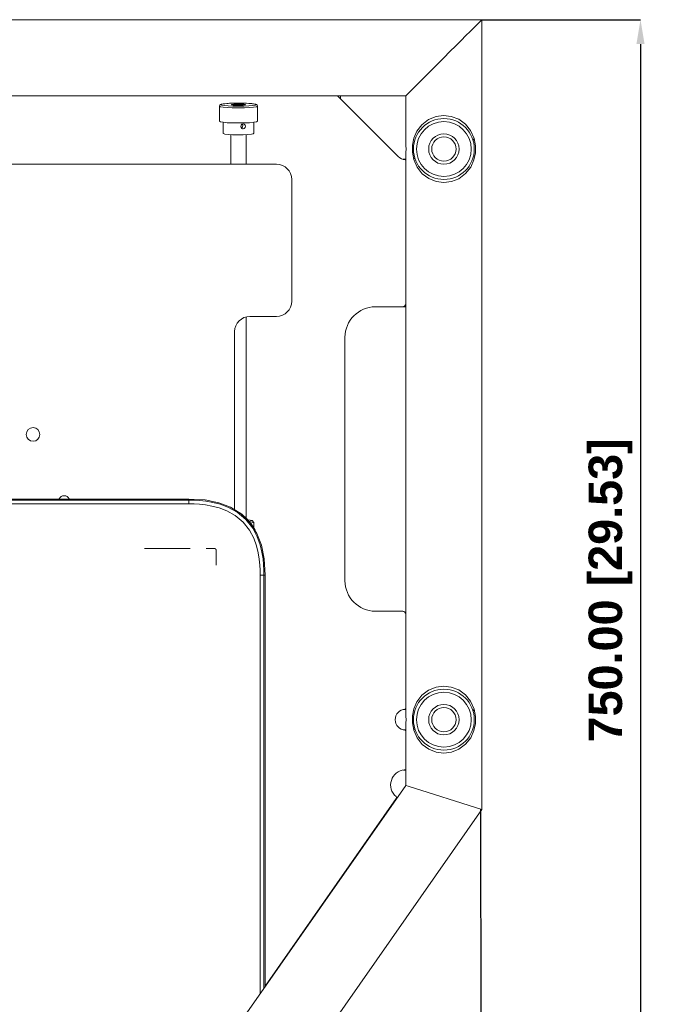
# Model space of a CAD drawing. Header units: millimetres. Extents: x 3925 to 5043, y -86 to 778.
# Tile 96 of 164: x 4451 to 4557, y 440 to 601. Entities that reach past the tile are written whole.
import ezdxf

# ---------------------------------------------------------------- set-up
doc = ezdxf.new("R2010")
doc.units = ezdxf.units.MM
doc.header["$LTSCALE"] = 46.255
doc.header["$PDMODE"] = 3
doc.header["$PDSIZE"] = 1
doc.layers.get('Defpoints').update_dxf_attribs({"linetype": 'CONTINUOUS'})
for name, color, linetype in [('140-154101-01_RIGGDXF_DIMENSION', 7, 'CONTINUOUS'), ('140-155102-0DXF_CONTINUOUS_LINE', 7, 'CONTINUOUS'), ('H30K-REAR-CODXF_CONTINUOUS_LINE', 7, 'CONTINUOUS'), ('H30K-TOP-COVDXF_CONTINUOUS_LINE', 7, 'CONTINUOUS')]:
    doc.layers.add(name, color=color, linetype=linetype)
doc.styles.add('SLDTEXTSTYLE0', font='arialbd.ttf', dxfattribs={"height": 5.5})
doc.dimstyles.new('SLDDIMSTYLE2', dxfattribs={"dimtxt": 5.650301, "dimasz": 4.572, "dimexe": 0, "dimexo": 0.0625, "dimgap": 1.412575, "dimtad": 0, "dimtih": 1, "dimtoh": 1, "dimlfac": 3.5, "dimrnd": 1e-09, "dimzin": 4, "dimdsep": 46, "dimtxsty": 'SLDTEXTSTYLE0', "dimsah": 1, "dimcen": 0.09, "dimadec": 0, "dimazin": 1, "dimtol": 1, "dimtp": 0.5, "dimtm": 0.5, "dimtfac": 1, "dimtdec": 1, "dimtofl": 0, "dimtmove": 0, "dimatfit": 3, "dimfxl": 1, "dimfrac": 2, "dimtolj": 1, "dimarcsym": 0})

# ---------------------------------------------------------------- blocks, each defined once
blk = doc.blocks.new('*D61')
at = {"layer": '140-154101-01_RIGGDXF_DIMENSION', "color": 0, "linetype": 'Continuous', "lineweight": -2}
for p, q in [((4527.28, 601.29), (4553.27, 601.29)), ((4553.27, 597.29), (4553.27, 417.79)), ((4486.86, 413.79), (4553.27, 413.79))]:
    blk.add_line(p, q, dxfattribs=at)
at = {"layer": '140-154101-01_RIGGDXF_DIMENSION', "color": 0, "linetype": 'Continuous'}
for points in [[(4552.6, 597.29), (4553.94, 597.29), (4553.27, 601.29)], [(4552.6, 417.79), (4553.94, 417.79), (4553.27, 413.79)]]:
    blk.add_solid(points, dxfattribs=at)
at = {"layer": 'Defpoints', "color": 0, "linetype": 'Continuous'}
for p in [(4527.22, 601.29), (4486.8, 413.79), (4553.27, 413.79)]:
    blk.add_point(p, dxfattribs=at)
at = {"layer": '140-154101-01_RIGGDXF_DIMENSION', "color": 0, "linetype": 'Continuous', "insert": (4548.32, 507.54), "char_height": 5.5, "attachment_point": 5, "rotation": 90, "style": 'SLDTEXTSTYLE0'}
blk.add_mtext('\\A1;750.00 [29.53]', dxfattribs=at)
blk = doc.blocks.new('*D62')
at = {"layer": '140-154101-01_RIGGDXF_DIMENSION', "color": 0, "linetype": 'Continuous', "lineweight": -2}
for p, q in [((4322.22, 471.47), (4322.26, 357.59)), ((4527.01, 471.53), (4527.05, 357.65)), ((4326.26, 357.59), (4523.05, 357.65))]:
    blk.add_line(p, q, dxfattribs=at)
at = {"layer": '140-154101-01_RIGGDXF_DIMENSION', "color": 0, "linetype": 'Continuous'}
for points in [[(4326.26, 358.26), (4326.26, 356.92), (4322.26, 357.59)], [(4523.05, 358.32), (4523.05, 356.99), (4527.05, 357.65)]]:
    blk.add_solid(points, dxfattribs=at)
at = {"layer": 'Defpoints', "color": 0, "linetype": 'Continuous'}
for p in [(4322.22, 471.53), (4527.01, 471.59), (4527.05, 357.65)]:
    blk.add_point(p, dxfattribs=at)
at = {"layer": '140-154101-01_RIGGDXF_DIMENSION', "color": 0, "linetype": 'Continuous', "insert": (4424.64, 362.57), "char_height": 5.5, "attachment_point": 5, "rotation": 0.0184, "style": 'SLDTEXTSTYLE0'}
blk.add_mtext('\\A1;819.17 [32.25]', dxfattribs=at)

msp = doc.modelspace()

# ---------------------------------------------------------------- linework, layer by layer
at = {"layer": '140-155102-0DXF_CONTINUOUS_LINE', "color": 7, "linetype": 'Continuous', "lineweight": 0}
for p, q in [((4322.2206, 601.2948), (4527.2206, 601.2948)), ((4526.9041, 600.9781), (4527.0837, 601.1579)), ((4527.2206, 580.7072), (4527.2206, 601.2948)), ((4514.7206, 588.7948), (4334.7206, 588.7948)), ((4484.3457, 587.3368), (4484.48, 587.4146)), ((4484.4901, 587.2587), (4484.3457, 587.3368)), ((4485.5203, 587.5423), (4486.3316, 587.579)), ((4486.3244, 587.5798), (4485.7563, 587.5574)), ((4486.0526, 587.3465), (4486.054, 587.3289)), ((4486.054, 587.3289), (4486.1047, 587.3065)), ((4486.1047, 587.3065), (4486.3261, 587.2713)), ((4486.2245, 587.3458), (4486.1738, 587.2955)), ((4486.2252, 587.3458), (4486.2872, 587.3697)), ((4486.2872, 587.3697), (4486.5361, 587.4023)), ((4487.1689, 587.5923), (4486.3244, 587.5798)), ((4486.3261, 587.2713), (4486.6822, 587.2463)), ((4486.3316, 587.579), (4487.2281, 587.5914)), ((4486.6911, 587.3812), (4486.5312, 587.3192)), ((4486.5312, 587.3192), (4487.0607, 587.276)), ((4486.5361, 587.4023), (4486.9249, 587.4222)), ((4486.6822, 587.2463), (4487.1239, 587.2351)), ((4486.6911, 587.3812), (4487.3805, 587.4001)), ((4486.6911, 587.3192), (4486.6911, 587.3812)), ((4486.9249, 587.4222), (4487.3708, 587.4252)), ((4487.7501, 587.2948), (4487.0607, 587.276)), ((4487.1239, 587.2351), (4487.583, 587.2398)), ((4487.9136, 587.5849), (4487.1689, 587.5923)), ((4487.2281, 587.5914), (4488.1173, 587.5787)), ((4487.3708, 587.4252), (4487.782, 587.411)), ((4487.91, 587.3568), (4487.3805, 587.4001)), ((4487.3805, 587.2847), (4487.3805, 587.4001)), ((4487.583, 587.2398), (4487.9839, 587.2597)), ((4487.7501, 587.2948), (4487.91, 587.3568)), ((4488.1151, 587.4048), (4487.759, 587.4298)), ((4487.782, 587.411), (4488.0842, 587.3825)), ((4488.5337, 587.5646), (4487.9136, 587.5849)), ((4487.9839, 587.2597), (4488.2651, 587.2912)), ((4488.0842, 587.3825), (4488.2167, 587.3458)), ((4488.1173, 587.5787), (4488.909, 587.5431)), ((4488.2167, 587.3458), (4488.2702, 587.2928)), ((4488.2651, 587.2912), (4488.388, 587.3289)), ((4489.9511, 587.4173), (4490.0955, 587.3393)), ((4490.0955, 587.3393), (4489.9612, 587.2615)), ((4503.4988, 588.7942), (4513.4832, 578.8098)), ((4503.9846, 588.7998), (4503.9846, 588.3084)), ((4514.7206, 588.7948), (4514.7206, 580.7073)), ((4484.2488, 587.0039), (4484.0956, 587.089)), ((4484.0956, 587.089), (4484.0956, 584.5987)), ((4486.3239, 587.0973), (4485.5322, 587.133)), ((4487.2131, 587.0847), (4486.3239, 587.0973)), ((4488.1096, 587.0971), (4487.2131, 587.0847)), ((4488.9209, 587.1338), (4488.1096, 587.0971)), ((4490.3456, 587.089), (4490.3456, 584.5987)), ((4484.2488, 584.5136), (4484.0956, 584.5987)), ((4484.6929, 584.4368), (4484.2488, 584.5136)), ((4484.7206, 582.6065), (4484.7206, 584.4344)), ((4487.8561, 584.1286), (4487.8856, 584.0965)), ((4487.8856, 584.0965), (4487.9305, 583.8993)), ((4487.9937, 584.1703), (4488.0986, 584.1581)), ((4488.0986, 584.1581), (4488.184, 584.1224)), ((4489.7206, 582.6065), (4489.7206, 584.4344)), ((4522.1697, 585.4016), (4520.9221, 585.5446)), ((4523.4011, 584.9279), (4522.1697, 585.4016)), ((4524.4936, 584.134), (4523.4011, 584.9279)), ((4485.9706, 577.5442), (4485.9706, 582.4195)), ((4487.8871, 583.3766), (4487.9937, 583.363)), ((4487.9937, 582.397), (4488.7634, 582.4332)), ((4488.4706, 577.5442), (4488.4706, 582.4194)), ((4516.0291, 581.826), (4515.7988, 580.6855)), ((4525.927, 581.7769), (4525.7591, 581.4835)), ((4514.7206, 580.7073), (4514.7273, 580.6413)), ((4514.7273, 579.4483), (4514.7206, 579.3823)), ((4514.7206, 579.3823), (4514.7206, 486.9573)), ((4514.731, 579.4949), (4514.7273, 579.4483)), ((4515.7988, 580.6855), (4515.7879, 579.5207)), ((4515.7879, 579.5207), (4516.005, 578.3439)), ((4527.199, 580.4571), (4527.2139, 580.6405)), ((4527.2139, 580.6405), (4527.2206, 580.7073)), ((4527.2206, 579.3823), (4527.2139, 579.4487)), ((4527.2206, 486.9572), (4527.2206, 579.3824)), ((4493.4706, 577.5442), (4355.9706, 577.5442)), ((4514.2342, 578.3662), (4514.7256, 578.3662)), ((4516.174, 578.6333), (4516.005, 578.3439)), ((4517.4213, 575.9808), (4518.502, 575.1824)), ((4495.9706, 555.0442), (4495.9706, 575.0442)), ((4518.502, 575.1824), (4519.7246, 574.6995)), ((4519.7246, 574.6995), (4520.9663, 574.5447)), ((4509.7206, 554.1222), (4514.2206, 554.1222)), ((4514.7256, 554.1224), (4514.2342, 554.1224)), ((4488.4706, 519.3944), (4488.4706, 552.4448)), ((4489.0956, 552.5442), (4493.4706, 552.5442)), ((4486.5956, 520.845), (4486.5956, 550.0442)), ((4504.7206, 509.1222), (4504.7206, 549.1222)), ((4489.4259, 518.6272), (4489.1828, 518.6001)), ((4489.6893, 518.6962), (4489.4259, 518.6272)), ((4489.4613, 518.9975), (4489.438, 518.9464)), ((4489.4618, 518.9975), (4489.7108, 518.7504)), ((4489.7206, 518.731), (4489.6893, 518.6962)), ((4489.7108, 518.7504), (4489.7206, 518.731)), ((4489.7206, 517.8269), (4489.7206, 518.731)), ((4514.2206, 504.1222), (4509.7206, 504.1222)), ((4522.1697, 491.6516), (4520.9221, 491.7946)), ((4523.4011, 491.1779), (4522.1697, 491.6516)), ((4524.4936, 490.384), (4523.4011, 491.1779)), ((4514.7256, 487.9758), (4514.3557, 487.9758)), ((4514.7206, 486.9573), (4514.7273, 486.8913)), ((4515.7988, 486.9355), (4515.7879, 485.7707)), ((4516.0291, 488.076), (4515.7988, 486.9355)), ((4525.927, 488.0269), (4525.7591, 487.7335)), ((4527.2139, 486.8913), (4527.2206, 486.9573)), ((4514.7273, 485.6983), (4514.7206, 485.6323)), ((4514.7206, 485.6323), (4514.7206, 475.4692)), ((4514.731, 485.7449), (4514.7273, 485.6983)), ((4515.7879, 485.7707), (4516.005, 484.5939)), ((4527.2102, 486.8448), (4527.2139, 486.8913)), ((4527.2206, 485.6323), (4527.2139, 485.6983)), ((4527.2206, 471.5279), (4527.2206, 485.6324)), ((4514.3553, 484.6137), (4514.7256, 484.6137)), ((4516.174, 484.8833), (4516.005, 484.5939)), ((4517.4213, 482.2308), (4518.502, 481.4324)), ((4518.502, 481.4324), (4519.7246, 480.9495)), ((4519.7246, 480.9495), (4520.9663, 480.7947)), ((4514.7256, 478.0175), (4514.353, 478.0175)), ((4480.2883, 426.2948), (4514.7206, 475.4692)), ((4514.7206, 475.4692), (4515.0956, 475.3509)), ((4515.0956, 475.3509), (4527.2206, 471.5279)), ((4513.1498, 473.3219), (4491.5956, 442.5394)), ((4527.2206, 471.5279), (4486.7954, 413.7948))]:
    msp.add_line(p, q, dxfattribs=at)
for points in [[(4515.3, 589.3741), (4515.6526, 589.7267), (4516.106, 590.1801), (4516.6686, 590.7427), (4517.3448, 591.419), (4518.1314, 592.2056), (4519.0165, 593.0906), (4519.9751, 594.0492), (4520.9728, 595.0469), (4521.9697, 596.0439), (4522.9274, 597.0016), (4523.8117, 597.8858), (4524.598, 598.6722), (4525.2729, 599.3472), (4525.8352, 599.9094), (4526.2882, 600.3625), (4526.9041, 600.9781)], [(4527.0837, 601.1579), (4527.1872, 601.2618), (4527.2206, 601.2948)], [(4514.7206, 588.7948), (4514.7542, 588.828), (4514.858, 588.9321), (4515.0377, 589.112), (4515.3, 589.3741)], [(4485.7563, 587.5574), (4485.3055, 587.5287), (4484.9587, 587.4969), (4484.6995, 587.4638), (4484.51, 587.43), (4484.3713, 587.394), (4484.2601, 587.3475), (4484.153, 587.2572), (4484.0956, 587.089)], [(4484.48, 587.4146), (4484.8811, 587.4853), (4485.5203, 587.5423)], [(4485.5322, 587.133), (4484.9008, 587.1884), (4484.4901, 587.2587)], [(4486.4573, 587.4164), (4486.1761, 587.3849), (4486.0526, 587.3465)], [(4486.6592, 587.2651), (4486.357, 587.2936), (4486.2238, 587.331), (4486.2252, 587.3458)], [(4488.2167, 587.3458), (4488.154, 587.3064), (4487.9051, 587.2738)], [(4488.388, 587.3289), (4488.3365, 587.3696), (4488.1151, 587.4048)], [(4490.3456, 587.089), (4490.2836, 587.2631), (4490.1712, 587.3528), (4490.0536, 587.3991), (4489.9033, 587.4358), (4489.6955, 587.4705), (4489.4102, 587.5045), (4489.0286, 587.5366), (4488.5337, 587.5646)], [(4488.909, 587.5431), (4489.5404, 587.4877), (4489.9511, 587.4173)], [(4489.9612, 587.2615), (4489.5601, 587.1908), (4488.9209, 587.1338)], [(4484.2488, 587.0039), (4484.6828, 586.9283), (4485.3451, 586.8687), (4486.2028, 586.8287), (4487.1824, 586.8137), (4488.187, 586.8271)], [(4488.187, 586.8271), (4489.0209, 586.8639), (4489.7145, 586.9231), (4490.1771, 586.9998), (4490.3456, 587.089)], [(4488.187, 584.3369), (4487.2213, 584.3234), (4486.2556, 584.3368), (4485.3844, 584.3759), (4484.6929, 584.4368)], [(4487.5981, 583.7584), (4487.6519, 583.9604), (4487.7977, 584.111), (4487.9937, 584.1703)], [(4488.184, 584.1224), (4488.3198, 583.9801), (4488.3688, 583.7805)], [(4489.7492, 584.4369), (4489.058, 584.376), (4488.187, 584.3369)], [(4490.3456, 584.5987), (4490.1929, 584.5137), (4489.7492, 584.4369)], [(4520.9221, 585.5446), (4519.6768, 585.3777), (4518.4653, 584.8866), (4517.3587, 584.0473), (4516.531, 582.9741), (4516.0291, 581.826)], [(4525.927, 581.7769), (4525.3533, 583.0691), (4524.4936, 584.134)], [(4484.7216, 582.6065), (4484.7437, 582.5766), (4485.0085, 582.5039), (4485.539, 582.4435), (4486.2695, 582.4028)], [(4486.2695, 582.4028), (4487.1256, 582.3864), (4487.9937, 582.397)], [(4487.5981, 583.7584), (4487.6529, 583.5563), (4487.7981, 583.4125), (4487.8871, 583.3766)], [(4487.9305, 583.8993), (4487.8857, 583.696), (4487.7543, 583.5385), (4487.6914, 583.5182)], [(4488.3688, 583.7805), (4488.3201, 583.577), (4488.1845, 583.4237), (4487.9937, 583.363)], [(4488.7634, 582.4332), (4489.3425, 582.49), (4489.6644, 582.5601), (4489.7196, 582.6065)], [(4523.4273, 575.1759), (4524.5415, 576.0019), (4525.3892, 577.0796), (4525.9083, 578.251), (4526.1433, 579.4129), (4526.1511, 580.5941), (4525.927, 581.7769)], [(4514.7273, 580.6413), (4514.7421, 580.4577), (4514.754, 580.1922), (4514.7541, 579.898), (4514.7422, 579.6324), (4514.731, 579.4949)], [(4527.2139, 579.4487), (4527.1991, 579.6318), (4527.1872, 579.8974), (4527.1871, 580.1915), (4527.199, 580.4571)], [(4516.005, 578.3439), (4516.5734, 577.0444), (4517.4213, 575.9808)], [(4520.9663, 574.5447), (4522.212, 574.6983), (4523.4273, 575.1759)], [(4488.7498, 519.1232), (4489.1656, 519.0796), (4489.4349, 519.0152), (4489.4613, 518.9975)], [(4489.438, 518.9464), (4489.1747, 518.8817), (4488.9781, 518.8608)], [(4520.9221, 491.7946), (4519.6768, 491.6277), (4518.4653, 491.1366), (4517.3587, 490.2973), (4516.531, 489.2241), (4516.0291, 488.076)], [(4525.927, 488.0269), (4525.3533, 489.3191), (4524.4936, 490.384)], [(4523.4273, 481.4259), (4524.5415, 482.2519), (4525.3892, 483.3296), (4525.9083, 484.501), (4526.1433, 485.6629), (4526.1511, 486.8441), (4525.927, 488.0269)], [(4514.7273, 486.8913), (4514.7421, 486.7077), (4514.754, 486.4422), (4514.7541, 486.148), (4514.7422, 485.8824), (4514.731, 485.7449)], [(4527.2139, 485.6983), (4527.1991, 485.8818), (4527.1872, 486.1474), (4527.1871, 486.4415), (4527.199, 486.7071), (4527.2102, 486.8448)], [(4516.005, 484.5939), (4516.5734, 483.2944), (4517.4213, 482.2308)], [(4520.9663, 480.7947), (4522.212, 480.9483), (4523.4273, 481.4259)]]:
    msp.add_lwpolyline(points, dxfattribs=at)
for centre, radius in [((4520.9706, 580.0448), 5), ((4520.9706, 580.0448), 4.5), ((4520.9706, 580.0448), 2.5), ((4520.9706, 580.0448), 2), ((4453.4706, 533.1692), 1.125), ((4520.9706, 486.2948), 5), ((4520.9706, 486.2948), 4.5), ((4520.9706, 486.2948), 2.5), ((4520.9706, 486.2948), 2)]:
    msp.add_circle(centre, radius, dxfattribs=at)
for centre, radius, start, end in [((4493.4706, 575.0442), 2.5, 360, 90), ((4514.7206, 580.0473), 1.75, 225, 266.177446), ((4514.5956, 578.1764), 0.125, 30.304544, 86.177446), ((4493.4706, 555.0442), 2.5, 270, 0), ((4509.7206, 549.1222), 5, 90, 180), ((4514.2206, 554.6222), 0.5, 270, 0), ((4489.0956, 550.0442), 2.5, 90, 180), ((4458.5956, 522.2192), 0.875, 22.354838, 157.646974), ((4509.7206, 509.1222), 5, 180, 270), ((4514.2206, 503.6222), 0.5, 0, 90), ((4514.7206, 486.2948), 1.75, 93.868025, 266.177446), ((4514.5956, 488.1656), 0.125, 273.185724, 303.247148), ((4514.5956, 484.4239), 0.125, 30.304544, 86.177446), ((4514.7206, 475.5653), 2.5, 95.215909, 229.784091), ((4514.4706, 478.3039), 0.25, 275.215909, 305.051503), ((4512.945, 473.4653), 0.25, 325, 49.784091)]:
    msp.add_arc(centre, radius, start, end, dxfattribs=at)
at = {"layer": 'H30K-REAR-CODXF_CONTINUOUS_LINE', "color": 7, "linetype": 'Continuous', "lineweight": 0}
for p, q in [((4488.3634, 519.5245), (4487.646, 520.1379)), ((4489.9658, 517.4416), (4489.5568, 518.1019))]:
    msp.add_line(p, q, dxfattribs=at)
for points in [[(4487.5474, 520.1995), (4487.8263, 520.0032), (4488.7241, 519.1549)], [(4489.5568, 518.1019), (4489.0293, 518.8055), (4488.3634, 519.5245)], [(4488.7241, 519.1549), (4489.4255, 518.2907), (4489.9658, 517.4416)]]:
    msp.add_lwpolyline(points, dxfattribs=at)
at = {"layer": 'H30K-TOP-COVDXF_CONTINUOUS_LINE', "color": 7, "linetype": 'Continuous', "lineweight": 0}
for p, q in [((4370.3456, 522.5442), (4479.0956, 522.5442)), ((4479.0956, 521.7456), (4479.0956, 522.5442)), ((4479.0956, 522.366), (4370.3456, 522.366)), ((4479.0956, 521.7456), (4370.3456, 521.7456)), ((4471.8047, 514.416), (4479.3047, 514.416)), ((4481.9234, 514.416), (4483.3085, 514.416)), ((4483.5549, 514.166), (4483.5549, 511.666)), ((4490.7971, 441.3029), (4490.7971, 510.0442)), ((4490.7971, 510.0442), (4491.5956, 510.0442)), ((4491.4174, 442.1888), (4491.4174, 510.0442)), ((4491.5956, 510.0442), (4491.5956, 442.4433))]:
    msp.add_line(p, q, dxfattribs=at)
for points in [[(4491.5956, 510.0442), (4491.4377, 512.7066), (4490.9881, 514.9557), (4490.2501, 516.9011), (4489.1525, 518.6483), (4487.6804, 520.1164), (4485.9377, 521.2059), (4483.9994, 521.9389), (4481.7562, 522.3865), (4479.0956, 522.5442)], [(4491.4174, 510.0442), (4491.4038, 510.8573), (4491.3551, 511.7491), (4491.2546, 512.7338), (4491.0768, 513.8232), (4490.7826, 515.0252), (4490.3102, 516.3435), (4489.5622, 517.7655), (4488.4397, 519.1912), (4487.0262, 520.3736), (4485.5775, 521.1783), (4484.2228, 521.6872), (4482.9909, 522.0017), (4481.8802, 522.1906), (4480.8759, 522.2978), (4479.956, 522.3507), (4479.0956, 522.366)], [(4490.7971, 510.0442), (4490.7838, 510.8362), (4490.7365, 511.702), (4490.6394, 512.6542), (4490.4684, 513.702), (4490.1875, 514.8502), (4489.7402, 516.0987), (4489.0388, 517.4325), (4487.9941, 518.7596), (4486.6792, 519.8594), (4485.3221, 520.613), (4484.0407, 521.0942), (4482.8649, 521.3943), (4481.7972, 521.5758), (4480.8265, 521.6794), (4479.9336, 521.7308), (4479.0956, 521.7456)], [(4483.3085, 514.416), (4483.315, 514.4159), (4483.3215, 514.4155), (4483.328, 514.4148), (4483.3346, 514.4139), (4483.3411, 514.4127), (4483.3477, 514.4113), (4483.3543, 514.4096), (4483.3608, 514.4077), (4483.3673, 514.4056), (4483.3738, 514.4033), (4483.3803, 514.4007), (4483.3867, 514.3979), (4483.3931, 514.395), (4483.3994, 514.3918), (4483.4057, 514.3884), (4483.412, 514.3849), (4483.4182, 514.3811), (4483.4243, 514.3772), (4483.4303, 514.3731), (4483.4363, 514.3688), (4483.4422, 514.3644), (4483.448, 514.3598), (4483.4537, 514.3551), (4483.4593, 514.3503), (4483.4648, 514.3453), (4483.4702, 514.3401), (4483.4754, 514.3349), (4483.4806, 514.3295), (4483.4856, 514.324), (4483.4905, 514.3184), (4483.4953, 514.3127), (4483.4999, 514.3069), (4483.5044, 514.301), (4483.5087, 514.295), (4483.5129, 514.2889), (4483.5169, 514.2828), (4483.5207, 514.2766), (4483.5243, 514.2703), (4483.5278, 514.264), (4483.5311, 514.2576), (4483.5342, 514.2512), (4483.5371, 514.2447), (4483.5398, 514.2382), (4483.5423, 514.2317), (4483.5446, 514.2251), (4483.5467, 514.2186), (4483.5485, 514.212), (4483.5501, 514.2054), (4483.5515, 514.1988), (4483.5526, 514.1922), (4483.5535, 514.1856), (4483.5542, 514.179), (4483.5546, 514.1725), (4483.5547, 514.166)]]:
    msp.add_lwpolyline(points, dxfattribs=at)

# ---------------------------------------------------------------- dimensions: what is measured, and where the dimension line sits
at = {"layer": '140-154101-01_RIGGDXF_DIMENSION', "color": 2, "linetype": 'Continuous'}
dim = msp.add_linear_dim(base=(4553.2691, 413.7948), p1=(4527.2206, 601.2948), p2=(4486.7954, 413.7948), angle=90, dimstyle='SLDDIMSTYLE2', override={"dimtxt": 5, "dimasz": 4, "dimtad": 1, "dimtih": 0, "dimtoh": 0, "dimlfac": 4, "dimtol": 0, "dimtp": 0.01, "dimtm": 0.01, "dimtdec": 2, "dimtofl": 1, "dimtzin": 0}, dxfattribs=at)
dim.commit()
dim.dimension.update_dxf_attribs({"geometry": '*D61', "text_midpoint": (4548.3206, 507.5448)})
dim = msp.add_linear_dim(base=(4527.0489, 357.6543), p1=(4322.2206, 471.5279), p2=(4527.0123, 471.5936), angle=0.018379, dimstyle='SLDDIMSTYLE2', override={"dimtxt": 5, "dimasz": 4, "dimtad": 1, "dimtih": 0, "dimtoh": 0, "dimlfac": 4, "dimtol": 0, "dimtp": 0.01, "dimtm": 0.01, "dimtdec": 2, "dimtofl": 1, "dimtzin": 0}, dxfattribs=at)
dim.commit()
dim.dimension.update_dxf_attribs({"geometry": '*D62', "text_midpoint": (4424.64, 357.6215), "dimtype": 161})

doc.saveas('drawing.dxf')
